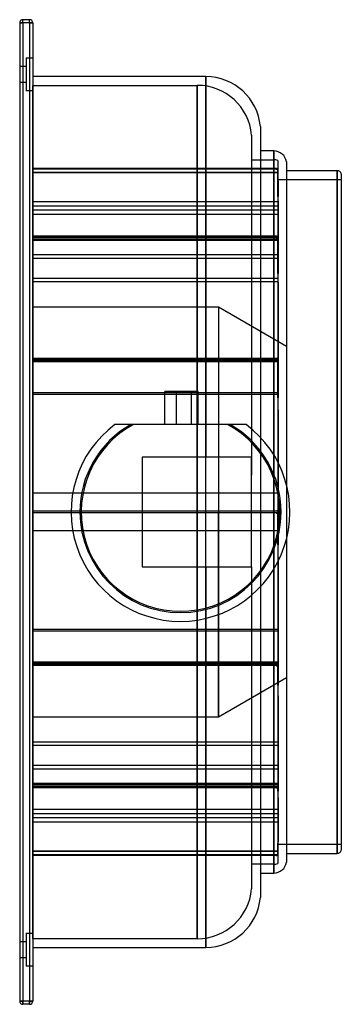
# Model space of a CAD drawing. Header units: millimetres. Extents: x -74 to 74, y -225 to 225.
import ezdxf

# ---------------------------------------------------------------- set-up
doc = ezdxf.new("R2010")
doc.units = ezdxf.units.MM
doc.layers.add('HIDDEN', color=7, linetype='Continuous')
doc.layers.add('THICK', color=7, linetype='Continuous')

msp = doc.modelspace()

# ---------------------------------------------------------------- linework, layer by layer
at = {"layer": 'HIDDEN'}
for p, q in [((-72, 223.5), (-72, 225)), ((-72, 225), (-72, 225)), ((-69, 223.5), (-69, 225)), ((-69, 225), (-69, 225)), ((-73.5, 223.5), (-73.5, 223.5)), ((-72, 223.5), (-73.5, 223.5)), ((-69, 223.5), (-72, 223.5)), ((-72, 223.5), (-72, -223.5)), ((-67.5, 223.5), (-69, 223.5)), ((-69, 223.5), (-69, -223.5)), ((-67.5, 223.5), (-67.5, 223.5)), ((-70.5, 207.5), (-67.5, 207.5)), ((-70.5, 207.5), (-67.5, 207.5)), ((-70.5, 207.5), (-70.5, 192.5)), ((-73.5, 203.75), (-70.5, 203.75)), ((-73.5, 203.75), (-70.5, 203.75)), ((11.6, 0), (11.6, 199)), ((-70.5, 196.25), (-73.5, 196.25)), ((-70.5, 196.25), (-73.5, 196.25)), ((-67.5, 195), (7.6, 195)), ((-67.5, -195), (-67.5, 195)), ((7.6, 0), (7.6, 195)), ((7.6, 195), (7.6, 0)), ((-67.5, 192.5), (-70.5, 192.5)), ((-67.5, 192.5), (-70.5, 192.5)), ((32.5, 172.23), (32.5, 16.88)), ((42.6, 0), (42.6, 165)), ((32.5, 161), (42.6, 161)), ((42.6, 0), (42.6, 161)), ((42.6, 161), (42.6, 0)), ((44.5, 160.69), (44.5, 156.58)), ((43.74, 156.96), (-67.5, 156.96)), ((43.74, 156.76), (-67.5, 156.76)), ((44.5, 155.22), (-67.5, 155.22)), ((44.5, 155.02), (-67.5, 155.02)), ((43.87, 156.93), (43.74, 156.96)), ((43.74, 156.96), (43.88, 156.94)), ((43.87, 156.73), (43.74, 156.76)), ((43.74, 156.76), (43.88, 156.72)), ((44, 156.9), (43.87, 156.93)), ((44, 156.71), (43.87, 156.73)), ((43.88, 156.94), (44.01, 156.93)), ((43.88, 156.72), (44.01, 156.67)), ((44.12, 156.86), (44, 156.9)), ((44.13, 156.68), (44, 156.71)), ((44.01, 156.93), (44.14, 156.91)), ((44.01, 156.67), (44.14, 156.62)), ((44.25, 156.82), (44.12, 156.86)), ((44.25, 156.65), (44.13, 156.68)), ((44.14, 156.91), (44.26, 156.89)), ((44.14, 156.62), (44.26, 156.58)), ((44.38, 156.78), (44.25, 156.82)), ((44.38, 156.62), (44.25, 156.65)), ((44.26, 156.89), (44.38, 156.87)), ((44.26, 156.58), (44.38, 156.52)), ((44.38, 156.87), (44.5, 156.85)), ((44.5, 156.74), (44.38, 156.78)), ((44.5, 156.58), (44.38, 156.62)), ((44.38, 156.52), (44.5, 156.47)), ((44.5, 156.47), (44.5, 156.74)), ((44.5, 155.22), (44.5, 156.58)), ((44.5, 156.47), (44.5, 125.41)), ((44.5, 144.15), (44.5, 155.22)), ((71.6, 0), (71.6, 156)), ((44.5, 152), (73.5, 152)), ((44.5, 151.41), (44.6, 151.41)), ((44.6, 150.8), (44.5, 150.8)), ((44.6, 151.41), (44.6, 144.15)), ((44.6, 144.15), (44.5, 144.15)), ((44.6, 142.21), (44.6, 144.15)), ((44.6, 141.72), (-67.5, 141.72)), ((44.6, 139.76), (-67.5, 139.76)), ((44.5, 142.21), (44.6, 142.21)), ((44.6, 142.21), (44.6, 108.95)), ((44.6, 137.9), (-67.5, 137.9)), ((44.6, 135.96), (-67.5, 135.96)), ((44.5, 130.63), (44.6, 130.63)), ((43.74, 126.07), (-67.5, 126.07)), ((43.74, 126.07), (43.87, 126.08)), ((43.87, 126.04), (43.74, 126.07)), ((43.87, 126.08), (44, 126.1)), ((44, 126.01), (43.87, 126.04)), ((44, 126.1), (44.13, 126.11)), ((44.12, 125.98), (44, 126.01)), ((44.13, 126.11), (44.26, 126.13)), ((44.26, 126.13), (44.38, 126.15)), ((44.38, 126.15), (44.5, 126.16)), ((44.6, 127.58), (44.5, 127.58)), ((43.74, 125.51), (-67.5, 125.51)), ((44.5, 124.68), (-67.5, 124.68)), ((44.5, 124.11), (-67.5, 124.11)), ((43.87, 125.49), (43.74, 125.51)), ((43.74, 125.51), (43.88, 125.45)), ((44, 125.48), (43.87, 125.49)), ((43.88, 125.45), (44.01, 125.39)), ((44.13, 125.47), (44, 125.48)), ((44.01, 125.39), (44.14, 125.32)), ((44.25, 125.94), (44.12, 125.98)), ((44.25, 125.45), (44.13, 125.47)), ((44.14, 125.32), (44.26, 125.25)), ((44.38, 125.9), (44.25, 125.94)), ((44.38, 125.43), (44.25, 125.45)), ((44.26, 125.25), (44.38, 125.18)), ((44.5, 125.85), (44.38, 125.9)), ((44.5, 125.41), (44.38, 125.43)), ((44.38, 125.18), (44.5, 125.1)), ((44.5, 124.68), (44.5, 125.41)), ((44.5, 125.1), (44.5, 69.4)), ((44.5, 108.95), (44.5, 124.68)), ((44.6, 117.47), (-67.5, 117.47)), ((44.6, 115.88), (-67.5, 115.88)), ((44.6, 108.95), (44.5, 108.95)), ((44.6, 104.84), (44.6, 108.95)), ((44.6, 106.77), (-67.5, 106.77)), ((44.6, 105.23), (-67.5, 105.23)), ((44.5, 104.84), (44.6, 104.84)), ((44.6, 104.84), (44.6, 54.49)), ((17.3, 93.6), (-67.5, 93.6)), ((17.3, 93.6), (17.3, 0)), ((17.3, 93.6), (17.3, 0)), ((48.5, 75.59), (17.3, 93.6)), ((44.5, 83.97), (44.6, 83.97)), ((44.6, 79.09), (44.5, 79.09)), ((43.74, 70.22), (-67.5, 70.22)), ((44.6, 69.95), (-67.5, 69.95)), ((44.5, 69.44), (-67.5, 69.44)), ((43.74, 69.4), (-67.5, 69.4)), ((44.6, 69.04), (-67.5, 69.04)), ((44.5, 68.63), (-67.5, 68.63)), ((43.74, 70.22), (43.88, 70.26)), ((43.87, 70.19), (43.74, 70.22)), ((43.87, 69.4), (43.74, 69.4)), ((43.74, 69.4), (43.88, 69.34)), ((44, 70.17), (43.87, 70.19)), ((44, 69.4), (43.87, 69.4)), ((43.88, 70.26), (44.01, 70.3)), ((43.88, 69.34), (44.01, 69.27)), ((44.13, 70.14), (44, 70.17)), ((44.13, 69.4), (44, 69.4)), ((44.01, 70.3), (44.14, 70.34)), ((44.01, 69.27), (44.14, 69.19)), ((44.25, 70.11), (44.13, 70.14)), ((44.25, 69.4), (44.13, 69.4)), ((44.14, 70.34), (44.26, 70.39)), ((44.14, 69.19), (44.26, 69.12)), ((44.38, 70.07), (44.25, 70.11)), ((44.38, 69.4), (44.25, 69.4)), ((44.26, 70.39), (44.38, 70.44)), ((44.26, 69.12), (44.38, 69.04)), ((44.38, 70.44), (44.5, 70.49)), ((44.5, 70.04), (44.38, 70.07)), ((44.5, 69.4), (44.38, 69.4)), ((44.38, 69.04), (44.5, 68.95)), ((44.5, 52.17), (44.5, 69.4)), ((44.5, 68.95), (44.5, 0)), ((44.6, 54.49), (-67.5, 54.49)), ((-7.21, 55), (-7.21, 55)), ((-1.78, 40), (-1.78, 55)), ((4.99, 40), (4.99, 55)), ((44.6, 54.49), (44.6, 53.66)), ((44.6, 53.66), (-67.5, 53.66)), ((44.6, 52.17), (44.5, 52.17)), ((44.6, 53.66), (44.6, 52.17)), ((44.6, 46.71), (44.6, 52.17)), ((44.5, 46.71), (44.6, 46.71)), ((44.6, 46.71), (44.6, -8.58)), ((-30, 40), (-30, 40)), ((-7.21, 40), (-7.21, 40)), ((11.6, 40), (11.6, 25)), ((30, 40), (30, 40)), ((36.5, 34.17), (36.5, 0)), ((-17.5, 25), (-17.5, 25)), ((32.5, 25), (-17.5, 25)), ((-17.5, 25), (-17.5, -25)), ((32.5, 25), (32.5, 25)), ((32.5, -25), (32.5, 25)), ((42.6, 26.18), (42.6, 0)), ((44.5, 20.68), (44.6, 20.68)), ((44.6, 14.94), (44.5, 14.94)), ((48.5, 12.16), (48.5, 0)), ((44.6, 8.58), (-67.5, 8.58)), ((44.6, 8.54), (-67.5, 8.54)), ((44.5, 0.45), (-67.5, 0.45)), ((43.74, 0.45), (-67.5, 0.45)), ((7.6, 0), (7.6, -195)), ((17.3, 0), (17.3, -93.6)), ((36.5, 0), (36.5, -34.17)), ((42.6, 0), (42.6, -161)), ((42.6, 0), (42.6, -26.18)), ((43.74, 0.45), (43.87, 0.51)), ((43.87, 0.44), (43.74, 0.45)), ((43.87, 0.51), (44, 0.57)), ((44, 0.43), (43.87, 0.44)), ((44, 0.57), (44.13, 0.63)), ((44.12, 0.41), (44, 0.43)), ((44.25, 0.39), (44.12, 0.41)), ((44.13, 0.63), (44.26, 0.7)), ((44.38, 0.37), (44.25, 0.39)), ((44.26, 0.7), (44.38, 0.78)), ((44.38, 0.78), (44.5, 0.85)), ((44.5, 0.35), (44.38, 0.37)), ((44.5, 0), (44.5, -0.35)), ((48.5, 0), (48.5, -12.16)), ((43.74, -0.45), (-67.5, -0.45)), ((44.5, -0.45), (-67.5, -0.45)), ((7.6, -195), (7.6, 0)), ((11.6, -199), (11.6, 0)), ((17.3, -93.6), (17.3, 0)), ((42.6, -165), (42.6, 0)), ((42.6, -161), (42.6, 0)), ((43.87, -0.44), (43.74, -0.45)), ((43.74, -0.45), (43.88, -0.51)), ((44, -0.43), (43.87, -0.44)), ((43.88, -0.51), (44.01, -0.57)), ((44.13, -0.41), (44, -0.43)), ((44.01, -0.57), (44.14, -0.64)), ((44.25, -0.39), (44.13, -0.41)), ((44.14, -0.64), (44.26, -0.71)), ((44.38, -0.37), (44.25, -0.39)), ((44.26, -0.71), (44.38, -0.78)), ((44.5, -0.35), (44.38, -0.37)), ((44.38, -0.78), (44.5, -0.85)), ((44.5, -14.94), (44.5, -0.35)), ((44.5, -0.85), (44.5, -70.04)), ((71.6, -156), (71.6, 0)), ((44.6, -8.54), (-67.5, -8.54)), ((44.6, -8.58), (-67.5, -8.58)), ((44.6, -8.58), (44.6, -14.94)), ((44.6, -14.94), (44.5, -14.94)), ((44.6, -20.68), (44.6, -14.94)), ((44.5, -20.68), (44.6, -20.68)), ((44.6, -20.68), (44.6, -69.95)), ((-17.5, -25), (32.5, -25)), ((-17.5, -25), (-17.5, -25)), ((11.6, -25), (11.6, -48.64)), ((32.5, -25), (32.5, -25)), ((32.5, -25), (32.5, -172.23)), ((44.5, -46.71), (44.6, -46.71)), ((44.6, -53.66), (-67.5, -53.66)), ((44.6, -52.17), (44.5, -52.17)), ((44.6, -54.49), (-67.5, -54.49)), ((44.5, -68.63), (-67.5, -68.63)), ((44.6, -69.04), (-67.5, -69.04)), ((43.74, -69.4), (-67.5, -69.4)), ((44.5, -69.44), (-67.5, -69.44)), ((44.6, -69.95), (-67.5, -69.95)), ((43.74, -70.22), (-67.5, -70.22)), ((43.74, -69.4), (43.88, -69.34)), ((43.87, -69.4), (43.74, -69.4)), ((43.87, -70.19), (43.74, -70.22)), ((43.74, -70.22), (43.88, -70.26)), ((44, -69.4), (43.87, -69.4)), ((44, -70.17), (43.87, -70.19)), ((43.88, -69.34), (44.01, -69.27)), ((43.88, -70.26), (44.01, -70.3)), ((44.13, -69.4), (44, -69.4)), ((44.13, -70.14), (44, -70.17)), ((44.01, -69.27), (44.14, -69.19)), ((44.01, -70.3), (44.14, -70.34)), ((44.25, -69.4), (44.13, -69.4)), ((44.25, -70.11), (44.13, -70.14)), ((44.14, -69.19), (44.26, -69.12)), ((44.14, -70.34), (44.26, -70.39)), ((44.38, -69.4), (44.25, -69.4)), ((44.38, -70.07), (44.25, -70.11)), ((44.26, -69.12), (44.38, -69.04)), ((44.26, -70.39), (44.38, -70.44)), ((44.38, -69.04), (44.5, -68.95)), ((44.5, -69.4), (44.38, -69.4)), ((44.5, -70.04), (44.38, -70.07)), ((44.38, -70.44), (44.5, -70.49)), ((44.5, -79.09), (44.5, -70.04)), ((44.5, -70.49), (44.5, -125.85)), ((44.6, -69.95), (44.6, -79.09)), ((17.3, -93.6), (48.5, -75.59)), ((44.6, -79.09), (44.5, -79.09)), ((44.6, -83.97), (44.6, -79.09)), ((44.5, -83.97), (44.6, -83.97)), ((44.6, -83.97), (44.6, -117.47)), ((-67.5, -93.6), (17.3, -93.6)), ((44.6, -105.23), (-67.5, -105.23)), ((44.6, -106.77), (-67.5, -106.77)), ((44.5, -104.84), (44.6, -104.84)), ((44.6, -108.95), (44.5, -108.95)), ((44.6, -115.88), (-67.5, -115.88)), ((44.6, -117.47), (-67.5, -117.47)), ((44.6, -117.47), (44.6, -127.58)), ((44.5, -124.11), (-67.5, -124.11)), ((44.5, -124.68), (-67.5, -124.68)), ((43.74, -125.51), (-67.5, -125.51)), ((43.74, -125.51), (43.87, -125.45)), ((43.87, -125.49), (43.74, -125.51)), ((43.87, -125.45), (44, -125.39)), ((44, -125.48), (43.87, -125.49)), ((44, -125.39), (44.13, -125.32)), ((44.12, -125.47), (44, -125.48)), ((44.13, -125.98), (44, -126.01)), ((44.25, -125.45), (44.12, -125.47)), ((44.13, -125.32), (44.26, -125.25)), ((44.25, -125.94), (44.13, -125.98)), ((44.38, -125.43), (44.25, -125.45)), ((44.38, -125.9), (44.25, -125.94)), ((44.26, -125.25), (44.38, -125.18)), ((44.38, -125.18), (44.5, -125.1)), ((44.5, -125.41), (44.38, -125.43)), ((44.5, -125.85), (44.38, -125.9)), ((44.5, -127.58), (44.5, -125.85)), ((43.74, -126.07), (-67.5, -126.07)), ((43.87, -126.04), (43.74, -126.07)), ((43.74, -126.07), (43.88, -126.09)), ((44, -126.01), (43.87, -126.04)), ((43.88, -126.09), (44.01, -126.1)), ((44.01, -126.1), (44.14, -126.11)), ((44.14, -126.11), (44.26, -126.13)), ((44.26, -126.13), (44.38, -126.15)), ((44.38, -126.15), (44.5, -126.16)), ((44.5, -126.16), (44.5, -156.74)), ((44.6, -127.58), (44.5, -127.58)), ((44.6, -130.63), (44.6, -127.58)), ((44.5, -130.63), (44.6, -130.63)), ((44.6, -130.63), (44.6, -141.72)), ((44.6, -135.96), (-67.5, -135.96)), ((44.6, -137.9), (-67.5, -137.9)), ((44.6, -139.76), (-67.5, -139.76)), ((44.6, -141.72), (-67.5, -141.72)), ((44.5, -142.21), (44.6, -142.21)), ((44.6, -141.72), (44.6, -150.8)), ((44.6, -144.15), (44.5, -144.15)), ((44.5, -144.15), (44.5, -150.8)), ((44.6, -150.8), (44.5, -150.8)), ((44.5, -151.41), (44.6, -151.41)), ((44.5, -156.85), (44.5, -151.41)), ((73.5, -152), (44.5, -152)), ((44.6, -151.41), (44.6, -150.8)), ((44.5, -155.02), (-67.5, -155.02)), ((44.5, -155.22), (-67.5, -155.22)), ((43.74, -156.76), (-67.5, -156.76)), ((43.74, -156.96), (-67.5, -156.96)), ((43.74, -156.76), (43.88, -156.72)), ((43.87, -156.73), (43.74, -156.76)), ((43.87, -156.93), (43.74, -156.96)), ((43.74, -156.96), (43.88, -156.94)), ((44, -156.71), (43.87, -156.73)), ((44, -156.9), (43.87, -156.93)), ((43.88, -156.72), (44.01, -156.67)), ((43.88, -156.94), (44.01, -156.93)), ((44.13, -156.68), (44, -156.71)), ((44.13, -156.86), (44, -156.9)), ((44.01, -156.67), (44.14, -156.62)), ((44.01, -156.93), (44.14, -156.91)), ((44.25, -156.65), (44.13, -156.68)), ((44.25, -156.82), (44.13, -156.86)), ((44.14, -156.62), (44.26, -156.58)), ((44.14, -156.91), (44.26, -156.89)), ((44.38, -156.62), (44.25, -156.65)), ((44.38, -156.78), (44.25, -156.82)), ((44.26, -156.58), (44.38, -156.52)), ((44.26, -156.89), (44.38, -156.87)), ((44.38, -156.52), (44.5, -156.47)), ((44.5, -156.58), (44.38, -156.62)), ((44.5, -156.74), (44.38, -156.78)), ((44.38, -156.87), (44.5, -156.85)), ((44.5, -156.85), (44.5, -160.69)), ((42.6, -161), (32.5, -161)), ((-70.5, -192.5), (-67.5, -192.5)), ((-70.5, -192.5), (-67.5, -192.5)), ((-70.5, -192.5), (-70.5, -207.5)), ((-73.5, -196.25), (-70.5, -196.25)), ((-73.5, -196.25), (-70.5, -196.25)), ((7.6, -195), (-67.5, -195)), ((-70.5, -203.75), (-73.5, -203.75)), ((-70.5, -203.75), (-73.5, -203.75)), ((-67.5, -207.5), (-70.5, -207.5)), ((-67.5, -207.5), (-70.5, -207.5)), ((-73.5, -223.5), (-73.5, -223.5)), ((-72, -223.5), (-73.5, -223.5)), ((-72, -225), (-72, -223.5)), ((-69, -223.5), (-72, -223.5)), ((-72, -225), (-72, -225)), ((-67.5, -223.5), (-69, -223.5)), ((-69, -225), (-69, -223.5)), ((-69, -225), (-69, -225)), ((-67.5, -223.5), (-67.5, -223.5))]:
    msp.add_line(p, q, dxfattribs=at)
for centre, radius, start, end in [((7.6, 170), 25, 5.1264, 90), ((42.6, 155), 6, 71.5385, 90), ((0, 0), 46, 119.5918, 180), ((0, 0), 46, 0, 60.4081), ((0, 0), 46, 180, 0), ((42.6, -155), 6, 270, 288.4615), ((7.6, -170), 25, 270, 354.8736)]:
    msp.add_arc(centre, radius, start, end, dxfattribs=at)
at = {"layer": 'THICK'}
for p, q in [((-72, 223.5), (-72, 225)), ((-69, 225), (-72, 225)), ((-69, 223.5), (-69, 225)), ((-73.5, 223.5), (-73.5, -223.5)), ((-73.5, 223.5), (-72, 223.5)), ((-69, 223.5), (-72, 223.5)), ((-72, 223.5), (-72, -223.5)), ((-69, 223.5), (-67.5, 223.5)), ((-69, 223.5), (-69, -223.5)), ((-67.5, 223.5), (-67.5, -223.5)), ((11.6, 199), (-67.5, 199)), ((11.6, 199), (11.6, 40)), ((36.5, 176.23), (36.5, 34.17)), ((42.6, 165), (36.5, 165)), ((42.6, 165), (42.6, 26.18)), ((48.5, 160.09), (48.5, 12.16)), ((71.6, 156), (48.5, 156)), ((71.6, 156), (71.6, 0)), ((73.5, 154.62), (73.5, 0)), ((-7.21, 40), (-7.21, 55)), ((-1.78, 55), (-7.21, 55)), ((-1.78, 40), (-1.78, 55)), ((4.99, 55), (-1.78, 55)), ((4.99, 40), (4.99, 55)), ((8, 55), (4.99, 55)), ((8, 40), (8, 55)), ((-29.18, 40), (-30, 40)), ((-28.38, 40), (-29.18, 40)), ((-27.58, 40), (-28.38, 40)), ((-26.79, 40), (-27.58, 40)), ((-26, 40), (-26.79, 40)), ((-25.23, 40), (-26, 40)), ((-24.46, 40), (-25.23, 40)), ((-23.69, 40), (-24.46, 40)), ((-22.93, 40), (-23.69, 40)), ((-22.18, 40), (-22.93, 40)), ((-21.43, 40), (-22.18, 40)), ((21.43, 40), (-21.43, 40)), ((22.18, 40), (21.43, 40)), ((22.93, 40), (22.18, 40)), ((23.69, 40), (22.93, 40)), ((24.46, 40), (23.69, 40)), ((25.23, 40), (24.46, 40)), ((26, 40), (25.23, 40)), ((26.79, 40), (26, 40)), ((27.58, 40), (26.79, 40)), ((28.38, 40), (27.58, 40)), ((29.18, 40), (28.38, 40)), ((30, 40), (29.18, 40)), ((71.6, 0), (71.6, -156)), ((73.5, 0), (73.5, -154.62)), ((48.5, -12.16), (48.5, -160.09)), ((42.6, -26.18), (42.6, -165)), ((36.5, -34.17), (36.5, -176.23)), ((11.6, -48.64), (11.6, -199)), ((48.5, -156), (71.6, -156)), ((36.5, -165), (42.6, -165)), ((-67.5, -199), (11.6, -199)), ((-73.5, -223.5), (-72, -223.5)), ((-69, -223.5), (-72, -223.5)), ((-72, -223.5), (-72, -225)), ((-69, -225), (-72, -225)), ((-69, -223.5), (-67.5, -223.5)), ((-69, -223.5), (-69, -225))]:
    msp.add_line(p, q, dxfattribs=at)
for centre, radius, start, end in [((-72, 223.5), 1.5, 90, 180), ((-69, 223.5), 1.5, 0, 90), ((11.6, 174), 25, 5.1264, 90), ((42.6, 159), 6, 10.4753, 90), ((71.6, 154), 2, 18.1948, 90), ((0, 0), 50, 126.8699, 270), ((0, 0), 45.38, 118.1856, 270), ((0, 0), 45.38, 270, 61.8144), ((0, 0), 50, 270, 53.1301), ((71.6, -154), 2, 270, 341.8052), ((42.6, -159), 6, 270, 349.5247), ((11.6, -174), 25, 270, 354.8736), ((-72, -223.5), 1.5, 180, 270), ((-69, -223.5), 1.5, 270, 0)]:
    msp.add_arc(centre, radius, start, end, dxfattribs=at)

doc.saveas('drawing.dxf')
